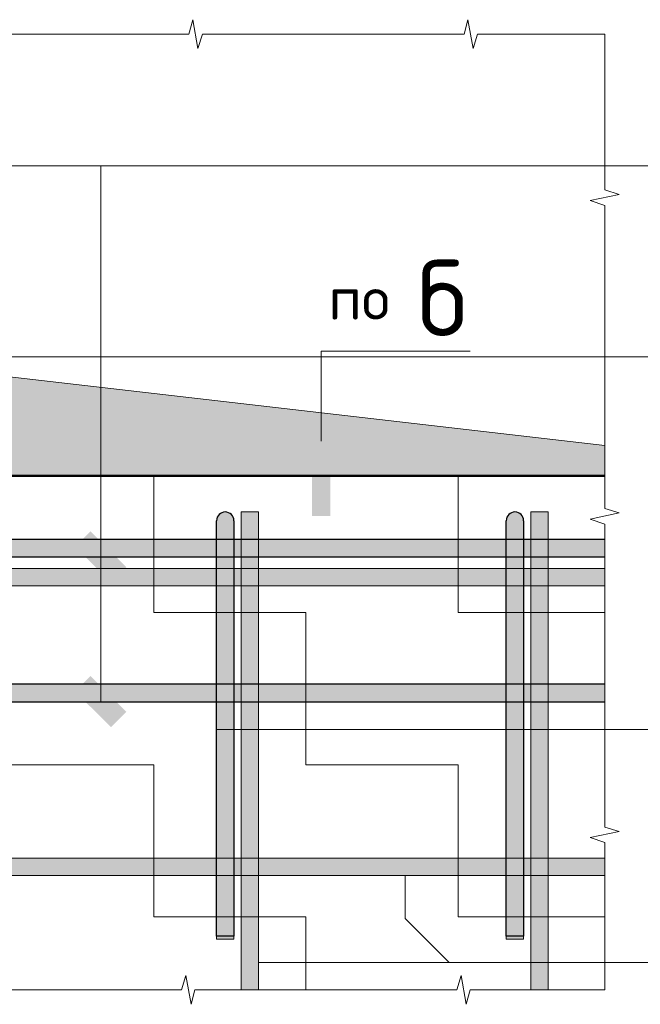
# Model space of a CAD drawing. Header units: metres. Extents: x -38 to 97, y -15 to 21.
# Tile 96 of 110: x 74.353 to 74.781, y 8.025 to 8.705. Entities that reach past the tile are written whole.
import ezdxf

# ---------------------------------------------------------------- set-up
doc = ezdxf.new("R2010")
doc.units = ezdxf.units.M
doc.layers.add('XR$4$_3898', color=7, linetype='Continuous')
doc.layers.add('XR$6$_3898', color=7, linetype='Continuous')
doc.styles.add('ISOCPEUR', font='txt')
pattern_1 = [(0, (0.21, 0.21), (0.105, 0.105), [0.105, -0.105]), (90, (0.21, 0.21), (-0.105, 0.105), [0.105, -0.105])]

# ---------------------------------------------------------------- blocks, each defined once
blk = doc.blocks.new('ЭЛЕМЕНТ_УЗОРА_6')
at = {"color": 7, "linetype": 'Continuous', "lineweight": 13, "transparency": 33554687}
for p, q in [((74.75638, 8.6946), (74.75638, 8.6946)), ((74.75638, 8.0346), (74.75638, 8.0346)), ((74.75638, 8.0346), (74.75638, 8.0346))]:
    blk.add_line(p, q, dxfattribs=at)
for points in [[(74.18638, 8.6946), (74.27929, 8.6946), (74.28195, 8.7046), (74.28556, 8.6846), (74.2886, 8.6946), (74.37638, 8.6946)], [(74.37638, 8.6946), (74.46929, 8.6946), (74.47195, 8.7046), (74.47556, 8.6846), (74.4786, 8.6946), (74.56638, 8.6946)], [(74.56638, 8.6946), (74.65929, 8.6946), (74.66195, 8.7046), (74.66556, 8.6846), (74.6686, 8.6946), (74.75638, 8.6946)], [(74.75638, 8.6946), (74.75638, 8.6946), (74.75638, 8.58702), (74.76638, 8.58394), (74.74638, 8.57976), (74.75638, 8.57624), (74.75638, 8.4746)], [(74.75638, 8.4746), (74.75638, 8.36702), (74.76638, 8.36394), (74.74638, 8.35976), (74.75638, 8.35624), (74.75638, 8.2546)], [(74.75638, 8.2546), (74.75638, 8.14702), (74.76638, 8.14394), (74.74638, 8.13976), (74.75638, 8.13624), (74.75638, 8.0346)], [(74.37638, 8.0346), (74.28347, 8.0346), (74.28081, 8.0246), (74.2772, 8.0446), (74.27416, 8.0346), (74.18638, 8.0346)], [(74.56638, 8.0346), (74.47347, 8.0346), (74.47081, 8.0246), (74.4672, 8.0446), (74.46416, 8.0346), (74.37638, 8.0346)], [(74.75638, 8.0346), (74.66347, 8.0346), (74.66081, 8.0246), (74.6572, 8.0446), (74.65416, 8.0346), (74.56638, 8.0346)]]:
    blk.add_lwpolyline(points, dxfattribs=at)
blk = doc.blocks.new('СЛОЖНЫЙ_ОБЪЕКТ_14')
at = {"linetype": 'Continuous', "lineweight": 13, "transparency": 33554687}
blk.add_hatch(color=7, dxfattribs=at).paths.add_polyline_path([(73.80638, 8.3256), (74.75638, 8.3256), (74.75638, 8.3136), (73.80638, 8.3136)], flags=16)
at = {"color": 7, "linetype": 'Continuous', "lineweight": 13, "transparency": 33554687}
blk.add_lwpolyline([(73.80638, 8.3256), (74.75638, 8.3256), (74.75638, 8.3136), (73.80638, 8.3136), (73.80638, 8.3256)], close=True, dxfattribs=at)
blk = doc.blocks.new('СЛОЖНЫЙ_ОБЪЕКТ_15')
at = {"linetype": 'Continuous', "lineweight": 13, "transparency": 33554687}
blk.add_hatch(color=7, dxfattribs=at).paths.add_polyline_path([(73.80638, 8.1256), (74.75638, 8.1256), (74.75638, 8.1136), (73.80638, 8.1136)], flags=16)
at = {"color": 7, "linetype": 'Continuous', "lineweight": 13, "transparency": 33554687}
blk.add_lwpolyline([(73.80638, 8.1256), (74.75638, 8.1256), (74.75638, 8.1136), (73.80638, 8.1136), (73.80638, 8.1256)], close=True, dxfattribs=at)
blk = doc.blocks.new('СЛОЖНЫЙ_ОБЪЕКТ_16')
at = {"linetype": 'Continuous', "lineweight": 25, "transparency": 33554687}
blk.add_hatch(color=8, dxfattribs=at).paths.add_polyline_path([(73.85638, 8.3336), (74.75638, 8.3336), (74.75638, 8.3456), (73.85638, 8.3456)])
at = {"color": 7, "linetype": 'Continuous', "lineweight": 25, "transparency": 33554687}
blk.add_line((73.85638, 8.3336), (74.75638, 8.3336), dxfattribs=at)
blk.add_lwpolyline([(74.75638, 8.3456), (73.85638, 8.3456), (73.85638, 8.3336)], dxfattribs=at)
blk = doc.blocks.new('СЛОЖНЫЙ_ОБЪЕКТ_21')
at = {"linetype": 'Continuous', "lineweight": 13, "true_color": 0xc5c5c5, "transparency": 33554687}
for points in [[(74.4889, 8.36104), (74.48953, 8.36213), (74.49036, 8.36306), (74.49138, 8.3638), (74.49253, 8.36431), (74.49375, 8.36457), (74.49501, 8.36457), (74.49623, 8.36431), (74.49738, 8.3638), (74.49839, 8.36306), (74.49923, 8.36213), (74.49986, 8.36104), (74.50025, 8.35985), (74.50038, 8.3586), (74.50038, 8.0716), (74.48838, 8.0716), (74.48838, 8.3586), (74.48851, 8.35985)], [(74.48838, 8.0716), (74.50038, 8.0716), (74.50038, 8.0696), (74.48838, 8.0696)]]:
    blk.add_hatch(color=9, dxfattribs=at).paths.add_polyline_path(points, flags=16)
at = {"color": 7, "linetype": 'Continuous', "lineweight": 25, "transparency": 33554687}
blk.add_lwpolyline([(74.50038, 8.3586), (74.50038, 8.0716), (74.48838, 8.0716), (74.48838, 8.3586)], dxfattribs=at)
at = {"color": 7, "linetype": 'Continuous', "lineweight": 13, "transparency": 33554687}
blk.add_lwpolyline([(74.48838, 8.0716), (74.50038, 8.0716), (74.50038, 8.0696), (74.48838, 8.0696), (74.48838, 8.0716)], close=True, dxfattribs=at)
at = {"color": 7, "linetype": 'Continuous', "lineweight": 25, "transparency": 33554687}
blk.add_arc((74.49438, 8.3586), 0.006, 0, 180, dxfattribs=at)
blk = doc.blocks.new('СЛОЖНЫЙ_ОБЪЕКТ_23')
at = {"linetype": 'Continuous', "lineweight": 13, "transparency": 33554687}
blk.add_hatch(color=7, dxfattribs=at).paths.add_polyline_path([(74.51738, 8.0346), (74.51738, 8.3646), (74.50538, 8.3646), (74.50538, 8.0346)])
at = {"color": 7, "linetype": 'Continuous', "lineweight": 13, "transparency": 33554687}
blk.add_lwpolyline([(74.51738, 8.0346), (74.51738, 8.3646), (74.50538, 8.3646), (74.50538, 8.0346), (74.51738, 8.0346)], close=True, dxfattribs=at)
blk = doc.blocks.new('СЛОЖНЫЙ_ОБЪЕКТ_24')
at = {"linetype": 'Continuous', "lineweight": 13, "true_color": 0xc5c5c5, "transparency": 33554687}
for points in [[(74.6889, 8.36104), (74.68953, 8.36213), (74.69036, 8.36306), (74.69138, 8.3638), (74.69253, 8.36431), (74.69375, 8.36457), (74.69501, 8.36457), (74.69623, 8.36431), (74.69738, 8.3638), (74.69839, 8.36306), (74.69923, 8.36213), (74.69986, 8.36104), (74.70025, 8.35985), (74.70038, 8.3586), (74.70038, 8.0716), (74.68838, 8.0716), (74.68838, 8.3586), (74.68851, 8.35985)], [(74.68838, 8.0716), (74.70038, 8.0716), (74.70038, 8.0696), (74.68838, 8.0696)]]:
    blk.add_hatch(color=9, dxfattribs=at).paths.add_polyline_path(points, flags=16)
at = {"color": 7, "linetype": 'Continuous', "lineweight": 25, "transparency": 33554687}
blk.add_lwpolyline([(74.70038, 8.3586), (74.70038, 8.0716), (74.68838, 8.0716), (74.68838, 8.3586)], dxfattribs=at)
at = {"color": 7, "linetype": 'Continuous', "lineweight": 13, "transparency": 33554687}
blk.add_lwpolyline([(74.68838, 8.0716), (74.70038, 8.0716), (74.70038, 8.0696), (74.68838, 8.0696), (74.68838, 8.0716)], close=True, dxfattribs=at)
at = {"color": 7, "linetype": 'Continuous', "lineweight": 25, "transparency": 33554687}
blk.add_arc((74.69438, 8.3586), 0.006, 0, 180, dxfattribs=at)
blk = doc.blocks.new('СЛОЖНЫЙ_ОБЪЕКТ_25')
at = {"linetype": 'Continuous', "lineweight": 13, "transparency": 33554687}
blk.add_hatch(color=7, dxfattribs=at).paths.add_polyline_path([(74.71738, 8.0346), (74.71738, 8.3646), (74.70538, 8.3646), (74.70538, 8.0346)])
at = {"color": 7, "linetype": 'Continuous', "lineweight": 13, "transparency": 33554687}
blk.add_lwpolyline([(74.71738, 8.0346), (74.71738, 8.3646), (74.70538, 8.3646), (74.70538, 8.0346), (74.71738, 8.0346)], close=True, dxfattribs=at)
blk = doc.blocks.new('СЛОЖНЫЙ_ОБЪЕКТ_27')
at = {"linetype": 'Continuous', "lineweight": 25, "transparency": 33554687}
blk.add_hatch(color=8, dxfattribs=at).paths.add_polyline_path([(73.85638, 8.2336), (74.75638, 8.2336), (74.75638, 8.2456), (73.85638, 8.2456)])
at = {"color": 7, "linetype": 'Continuous', "lineweight": 25, "transparency": 33554687}
blk.add_line((73.85638, 8.2336), (74.75638, 8.2336), dxfattribs=at)
blk.add_lwpolyline([(74.75638, 8.2456), (73.85638, 8.2456), (73.85638, 8.2336)], dxfattribs=at)
blk = doc.blocks.new('ЭЛЕМЕНТ_УЗОРА_13')
at = {"color": 7, "linetype": 'Continuous', "lineweight": 13, "transparency": 33554687}
for p, q in [((74.75638, 8.6946), (74.75638, 8.6946)), ((74.75638, 8.0346), (74.75638, 8.0346)), ((74.75638, 8.0346), (74.75638, 8.0346))]:
    blk.add_line(p, q, dxfattribs=at)
for points in [[(74.18638, 8.6946), (74.27929, 8.6946), (74.28195, 8.7046), (74.28556, 8.6846), (74.2886, 8.6946), (74.37638, 8.6946)], [(74.37638, 8.6946), (74.46929, 8.6946), (74.47195, 8.7046), (74.47556, 8.6846), (74.4786, 8.6946), (74.56638, 8.6946)], [(74.56638, 8.6946), (74.65929, 8.6946), (74.66195, 8.7046), (74.66556, 8.6846), (74.6686, 8.6946), (74.75638, 8.6946)], [(74.75638, 8.6946), (74.75638, 8.6946), (74.75638, 8.58702), (74.76638, 8.58394), (74.74638, 8.57976), (74.75638, 8.57624), (74.75638, 8.4746)], [(74.75638, 8.4746), (74.75638, 8.36702), (74.76638, 8.36394), (74.74638, 8.35976), (74.75638, 8.35624), (74.75638, 8.2546)], [(74.75638, 8.2546), (74.75638, 8.14702), (74.76638, 8.14394), (74.74638, 8.13976), (74.75638, 8.13624), (74.75638, 8.0346)], [(74.37638, 8.0346), (74.28347, 8.0346), (74.28081, 8.0246), (74.2772, 8.0446), (74.27416, 8.0346), (74.18638, 8.0346)], [(74.56638, 8.0346), (74.47347, 8.0346), (74.47081, 8.0246), (74.4672, 8.0446), (74.46416, 8.0346), (74.37638, 8.0346)], [(74.75638, 8.0346), (74.66347, 8.0346), (74.66081, 8.0246), (74.6572, 8.0446), (74.65416, 8.0346), (74.56638, 8.0346)]]:
    blk.add_lwpolyline(points, dxfattribs=at)
blk = doc.blocks.new('СЛОЖНЫЙ_ОБЪЕКТ_42')
at = {"linetype": 'Continuous', "lineweight": 13, "transparency": 33554687}
blk.add_hatch(color=7, dxfattribs=at).paths.add_polyline_path([(73.80638, 8.3256), (74.75638, 8.3256), (74.75638, 8.3136), (73.80638, 8.3136)], flags=16)
at = {"color": 7, "linetype": 'Continuous', "lineweight": 13, "transparency": 33554687}
blk.add_lwpolyline([(73.80638, 8.3256), (74.75638, 8.3256), (74.75638, 8.3136), (73.80638, 8.3136), (73.80638, 8.3256)], close=True, dxfattribs=at)
blk = doc.blocks.new('СЛОЖНЫЙ_ОБЪЕКТ_43')
at = {"linetype": 'Continuous', "lineweight": 13, "transparency": 33554687}
blk.add_hatch(color=7, dxfattribs=at).paths.add_polyline_path([(73.80638, 8.1256), (74.75638, 8.1256), (74.75638, 8.1136), (73.80638, 8.1136)], flags=16)
at = {"color": 7, "linetype": 'Continuous', "lineweight": 13, "transparency": 33554687}
blk.add_lwpolyline([(73.80638, 8.1256), (74.75638, 8.1256), (74.75638, 8.1136), (73.80638, 8.1136), (73.80638, 8.1256)], close=True, dxfattribs=at)
blk = doc.blocks.new('СЛОЖНЫЙ_ОБЪЕКТ_44')
at = {"linetype": 'Continuous', "lineweight": 25, "transparency": 33554687}
blk.add_hatch(color=8, dxfattribs=at).paths.add_polyline_path([(73.85638, 8.3336), (74.75638, 8.3336), (74.75638, 8.3456), (73.85638, 8.3456)])
at = {"color": 7, "linetype": 'Continuous', "lineweight": 25, "transparency": 33554687}
blk.add_line((73.85638, 8.3336), (74.75638, 8.3336), dxfattribs=at)
blk.add_lwpolyline([(74.75638, 8.3456), (73.85638, 8.3456), (73.85638, 8.3336)], dxfattribs=at)
blk = doc.blocks.new('СЛОЖНЫЙ_ОБЪЕКТ_49')
at = {"linetype": 'Continuous', "lineweight": 13, "true_color": 0xc5c5c5, "transparency": 33554687}
for points in [[(74.4889, 8.36104), (74.48953, 8.36213), (74.49036, 8.36306), (74.49138, 8.3638), (74.49253, 8.36431), (74.49375, 8.36457), (74.49501, 8.36457), (74.49623, 8.36431), (74.49738, 8.3638), (74.49839, 8.36306), (74.49923, 8.36213), (74.49986, 8.36104), (74.50025, 8.35985), (74.50038, 8.3586), (74.50038, 8.0716), (74.48838, 8.0716), (74.48838, 8.3586), (74.48851, 8.35985)], [(74.48838, 8.0716), (74.50038, 8.0716), (74.50038, 8.0696), (74.48838, 8.0696)]]:
    blk.add_hatch(color=9, dxfattribs=at).paths.add_polyline_path(points, flags=16)
at = {"color": 7, "linetype": 'Continuous', "lineweight": 25, "transparency": 33554687}
blk.add_lwpolyline([(74.50038, 8.3586), (74.50038, 8.0716), (74.48838, 8.0716), (74.48838, 8.3586)], dxfattribs=at)
at = {"color": 7, "linetype": 'Continuous', "lineweight": 13, "transparency": 33554687}
blk.add_lwpolyline([(74.48838, 8.0716), (74.50038, 8.0716), (74.50038, 8.0696), (74.48838, 8.0696), (74.48838, 8.0716)], close=True, dxfattribs=at)
at = {"color": 7, "linetype": 'Continuous', "lineweight": 25, "transparency": 33554687}
blk.add_arc((74.49438, 8.3586), 0.006, 0, 180, dxfattribs=at)
blk = doc.blocks.new('СЛОЖНЫЙ_ОБЪЕКТ_51')
at = {"linetype": 'Continuous', "lineweight": 13, "transparency": 33554687}
blk.add_hatch(color=7, dxfattribs=at).paths.add_polyline_path([(74.51738, 8.0346), (74.51738, 8.3646), (74.50538, 8.3646), (74.50538, 8.0346)])
at = {"color": 7, "linetype": 'Continuous', "lineweight": 13, "transparency": 33554687}
blk.add_lwpolyline([(74.51738, 8.0346), (74.51738, 8.3646), (74.50538, 8.3646), (74.50538, 8.0346), (74.51738, 8.0346)], close=True, dxfattribs=at)
blk = doc.blocks.new('СЛОЖНЫЙ_ОБЪЕКТ_52')
at = {"linetype": 'Continuous', "lineweight": 13, "true_color": 0xc5c5c5, "transparency": 33554687}
for points in [[(74.6889, 8.36104), (74.68953, 8.36213), (74.69036, 8.36306), (74.69138, 8.3638), (74.69253, 8.36431), (74.69375, 8.36457), (74.69501, 8.36457), (74.69623, 8.36431), (74.69738, 8.3638), (74.69839, 8.36306), (74.69923, 8.36213), (74.69986, 8.36104), (74.70025, 8.35985), (74.70038, 8.3586), (74.70038, 8.0716), (74.68838, 8.0716), (74.68838, 8.3586), (74.68851, 8.35985)], [(74.68838, 8.0716), (74.70038, 8.0716), (74.70038, 8.0696), (74.68838, 8.0696)]]:
    blk.add_hatch(color=9, dxfattribs=at).paths.add_polyline_path(points, flags=16)
at = {"color": 7, "linetype": 'Continuous', "lineweight": 25, "transparency": 33554687}
blk.add_lwpolyline([(74.70038, 8.3586), (74.70038, 8.0716), (74.68838, 8.0716), (74.68838, 8.3586)], dxfattribs=at)
at = {"color": 7, "linetype": 'Continuous', "lineweight": 13, "transparency": 33554687}
blk.add_lwpolyline([(74.68838, 8.0716), (74.70038, 8.0716), (74.70038, 8.0696), (74.68838, 8.0696), (74.68838, 8.0716)], close=True, dxfattribs=at)
at = {"color": 7, "linetype": 'Continuous', "lineweight": 25, "transparency": 33554687}
blk.add_arc((74.69438, 8.3586), 0.006, 0, 180, dxfattribs=at)
blk = doc.blocks.new('СЛОЖНЫЙ_ОБЪЕКТ_53')
at = {"linetype": 'Continuous', "lineweight": 13, "transparency": 33554687}
blk.add_hatch(color=7, dxfattribs=at).paths.add_polyline_path([(74.71738, 8.0346), (74.71738, 8.3646), (74.70538, 8.3646), (74.70538, 8.0346)])
at = {"color": 7, "linetype": 'Continuous', "lineweight": 13, "transparency": 33554687}
blk.add_lwpolyline([(74.71738, 8.0346), (74.71738, 8.3646), (74.70538, 8.3646), (74.70538, 8.0346), (74.71738, 8.0346)], close=True, dxfattribs=at)
blk = doc.blocks.new('СЛОЖНЫЙ_ОБЪЕКТ_55')
at = {"linetype": 'Continuous', "lineweight": 25, "transparency": 33554687}
blk.add_hatch(color=8, dxfattribs=at).paths.add_polyline_path([(73.85638, 8.2336), (74.75638, 8.2336), (74.75638, 8.2456), (73.85638, 8.2456)])
at = {"color": 7, "linetype": 'Continuous', "lineweight": 25, "transparency": 33554687}
blk.add_line((73.85638, 8.2336), (74.75638, 8.2336), dxfattribs=at)
blk.add_lwpolyline([(74.75638, 8.2456), (73.85638, 8.2456), (73.85638, 8.2336)], dxfattribs=at)

msp = doc.modelspace()

# ---------------------------------------------------------------- hatches: boundary and pattern name
at = {"linetype": 'Continuous', "lineweight": 13, "transparency": 33554687}
h = msp.add_hatch(dxfattribs=at)
h.set_pattern_fill('____', scale=0.105, style=0, pattern_type=2)
h.set_pattern_definition(pattern_1)
h.paths.add_polyline_path([(73.80638, 8.6946), (73.80638, 8.0346), (74.75638, 8.0346), (74.75638, 8.3896), (74.18138, 8.3896), (74.18138, 8.6946)], flags=0)
h = msp.add_hatch(dxfattribs=at)
h.set_pattern_fill('____', scale=0.105, style=0, pattern_type=2)
h.set_pattern_definition(pattern_1)
h.paths.add_polyline_path([(73.80638, 8.6946), (73.80638, 8.0346), (74.75638, 8.0346), (74.75638, 8.3896), (74.18138, 8.3896), (74.18138, 8.6946)], flags=0)
at = {"linetype": 'Continuous', "lineweight": 13, "true_color": 0x696969, "transparency": 33554687}
msp.add_hatch(color=251, dxfattribs=at).paths.add_polyline_path([(74.75638, 8.4106), (74.25957, 8.46779), (74.18138, 8.6946), (74.18138, 8.3896), (74.75638, 8.3896)])
msp.add_hatch(color=251, dxfattribs=at).paths.add_polyline_path([(74.75638, 8.4106), (74.25957, 8.46779), (74.18138, 8.6946), (74.18138, 8.3896), (74.75638, 8.3896)])
at = {"linetype": 'Continuous', "lineweight": 25, "true_color": 0x000000, "transparency": 33554687}
msp.add_hatch(color=18, dxfattribs=at).paths.add_polyline_path([(74.56691, 8.41107), (74.56693, 8.41068), (74.56693, 8.36194), (74.55439, 8.36194), (74.55439, 8.41068), (74.55442, 8.41107), (74.55449, 8.41144), (74.55461, 8.41181), (74.55478, 8.41215), (74.555, 8.41247), (74.55525, 8.41276), (74.55554, 8.41301), (74.55586, 8.41322), (74.5562, 8.41339), (74.55656, 8.41352), (74.55694, 8.41359), (74.55732, 8.41362), (74.564, 8.41362), (74.56438, 8.41359), (74.56476, 8.41352), (74.56512, 8.41339), (74.56546, 8.41322), (74.56578, 8.41301), (74.56607, 8.41276), (74.56632, 8.41247), (74.56654, 8.41215), (74.56671, 8.41181), (74.56683, 8.41144)], flags=16)
msp.add_hatch(color=18, dxfattribs=at).paths.add_polyline_path([(74.56691, 8.41107), (74.56693, 8.41068), (74.56693, 8.36194), (74.55439, 8.36194), (74.55439, 8.41068), (74.55442, 8.41107), (74.55449, 8.41144), (74.55461, 8.41181), (74.55478, 8.41215), (74.555, 8.41247), (74.55525, 8.41276), (74.55554, 8.41301), (74.55586, 8.41322), (74.5562, 8.41339), (74.55656, 8.41352), (74.55694, 8.41359), (74.55732, 8.41362), (74.564, 8.41362), (74.56438, 8.41359), (74.56476, 8.41352), (74.56512, 8.41339), (74.56546, 8.41322), (74.56578, 8.41301), (74.56607, 8.41276), (74.56632, 8.41247), (74.56654, 8.41215), (74.56671, 8.41181), (74.56683, 8.41144)], flags=16)
for points in [[(74.40138, 8.35128), (74.39077, 8.34067), (74.41552, 8.31592), (74.42612, 8.32653)], [(74.40138, 8.35128), (74.39077, 8.34067), (74.41552, 8.31592), (74.42612, 8.32653)], [(74.40138, 8.25128), (74.39077, 8.24067), (74.41552, 8.21592), (74.42612, 8.22653)], [(74.40138, 8.25128), (74.39077, 8.24067), (74.41552, 8.21592), (74.42612, 8.22653)]]:
    msp.add_hatch(color=18, dxfattribs=at).paths.add_polyline_path(points)

# ---------------------------------------------------------------- linework, layer by layer
at = {"color": 7, "linetype": 'Continuous', "lineweight": 13, "transparency": 33554687}
for p, q in [((74.03738, 8.60357), (75.04771, 8.60357)), ((74.03738, 8.60357), (75.04771, 8.60357)), ((74.40845, 8.2336), (74.40845, 8.60357)), ((74.40845, 8.2336), (74.40845, 8.60357)), ((86.41979, 8.47171), (67.91979, 8.47171)), ((86.41979, 8.47171), (67.91979, 8.47171)), ((74.51738, 8.05338), (75.07571, 8.05338)), ((74.51738, 8.05338), (75.07571, 8.05338))]:
    msp.add_line(p, q, dxfattribs=at)
for points in [[(74.75638, 8.4106), (74.25957, 8.46779), (74.18138, 8.6946)], [(74.75638, 8.4106), (74.25957, 8.46779), (74.18138, 8.6946)], [(74.56066, 8.41362), (74.56066, 8.47562), (74.66352, 8.47562)], [(74.56066, 8.41362), (74.56066, 8.47562), (74.66352, 8.47562)], [(75.06925, 8.21433), (74.66032, 8.21433), (74.48838, 8.21433)], [(75.06925, 8.21433), (74.66032, 8.21433), (74.48838, 8.21433)], [(74.64899, 8.05338), (74.61859, 8.08378), (74.61859, 8.1136)], [(74.64899, 8.05338), (74.61859, 8.08378), (74.61859, 8.1136)]]:
    msp.add_lwpolyline(points, dxfattribs=at)
at = {"layer": 'XR$4$_3898', "color": 7, "linetype": 'Continuous', "lineweight": 50, "transparency": 33554687}
msp.add_lwpolyline([(74.75638, 8.3896), (74.18138, 8.3896), (74.18138, 8.6946)], dxfattribs=at)
at = {"layer": 'XR$6$_3898', "color": 7, "linetype": 'Continuous', "lineweight": 50, "transparency": 33554687}
msp.add_lwpolyline([(74.75638, 8.3896), (74.18138, 8.3896), (74.18138, 8.6946)], dxfattribs=at)

# ---------------------------------------------------------------- block references
at = {"color": 7, "linetype": 'Continuous', "lineweight": 13, "transparency": 33554687}
for name in ['ЭЛЕМЕНТ_УЗОРА_6', 'ЭЛЕМЕНТ_УЗОРА_13', 'СЛОЖНЫЙ_ОБЪЕКТ_21', 'СЛОЖНЫЙ_ОБЪЕКТ_49', 'СЛОЖНЫЙ_ОБЪЕКТ_23', 'СЛОЖНЫЙ_ОБЪЕКТ_51', 'СЛОЖНЫЙ_ОБЪЕКТ_24', 'СЛОЖНЫЙ_ОБЪЕКТ_52', 'СЛОЖНЫЙ_ОБЪЕКТ_25', 'СЛОЖНЫЙ_ОБЪЕКТ_53', 'СЛОЖНЫЙ_ОБЪЕКТ_14', 'СЛОЖНЫЙ_ОБЪЕКТ_42', 'СЛОЖНЫЙ_ОБЪЕКТ_15', 'СЛОЖНЫЙ_ОБЪЕКТ_43']:
    msp.add_blockref(name, (0, 0), dxfattribs=at)
at = {"color": 7, "linetype": 'Continuous', "lineweight": 25, "transparency": 33554687}
for name in ['СЛОЖНЫЙ_ОБЪЕКТ_16', 'СЛОЖНЫЙ_ОБЪЕКТ_44', 'СЛОЖНЫЙ_ОБЪЕКТ_27', 'СЛОЖНЫЙ_ОБЪЕКТ_55']:
    msp.add_blockref(name, (0, 0), dxfattribs=at)

# ---------------------------------------------------------------- texts
at = {"color": 7, "linetype": 'Continuous', "lineweight": 13, "transparency": 33554687, "insert": (74.61351, 8.51241), "char_height": 0.03, "width": 0.1137241, "attachment_point": 5, "style": 'ISOCPEUR'}
msp.add_mtext('\\A1;{\\fISOCPEUR|i0|b0;\\H0.030000;\\W1.000000;\\C7;по \\H0.052500;б}\\P', dxfattribs=at)
msp.add_mtext('\\A1;{\\fISOCPEUR|i0|b0;\\H0.030000;\\W1.000000;\\C7;по \\H0.052500;б}\\P', dxfattribs=at)

doc.saveas('drawing.dxf')
